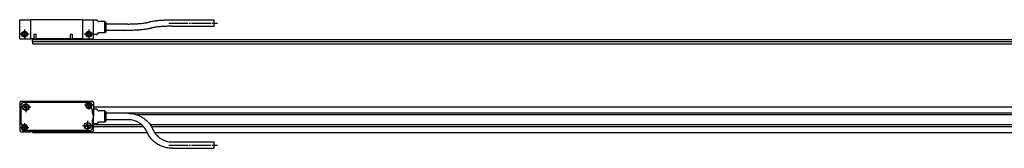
# Model space of a CAD drawing. Header units: millimetres. Extents: x -85 to 2608, y -72 to 348.
# Tile 6 of 7: x 649 to 1262, y 165 to 245. Entities that reach past the tile are written whole.
import ezdxf

# ---------------------------------------------------------------- set-up
doc = ezdxf.new("R2010")
doc.units = ezdxf.units.MM
doc.linetypes.add('DOT_CENTER', pattern=[14, 12, -1, 0, -1])
doc.layers.add('1', color=7, linetype='Continuous')

# ---------------------------------------------------------------- blocks, each defined once
blk = doc.blocks.new('Regla_64__8', base_point=(656.99, 225.26))
at = {"color": 7, "linetype": 'Continuous'}
for p, q in [((656.99, 232.41), (1556.49, 232.41)), ((656.99, 231.16), (656.99, 232.41)), ((656.99, 231.16), (1556.49, 231.16)), ((656.99, 231.06), (656.99, 231.16)), ((1556.49, 231.06), (656.99, 231.06)), ((656.99, 230.96), (656.99, 231.06)), ((656.99, 230.96), (656.99, 229.71)), ((1556.49, 230.96), (656.99, 230.96)), ((656.99, 229.71), (1556.49, 229.71))]:
    blk.add_line(p, q, dxfattribs=at)
blk = doc.blocks.new('CABEZA_REGLA_EXPOSED__9', base_point=(648.99, 232.76))
at = {"color": 7, "linetype": 'Continuous'}
for p, q in [((648.99, 232.76), (648.99, 244.76)), ((648.99, 244.76), (655.99, 244.76)), ((655.99, 232.76), (655.99, 244.76)), ((687.99, 244.76), (655.99, 244.76)), ((687.99, 244.76), (694.99, 244.76)), ((687.99, 244.76), (687.99, 232.76)), ((694.99, 244.56), (694.99, 244.76)), ((696.78, 244.56), (694.99, 244.56)), ((694.99, 235.56), (694.99, 244.56)), ((697.7, 243.86), (697.14, 244.42)), ((701.99, 243.56), (698.4, 243.56)), ((701.99, 236.56), (701.99, 243.56)), ((702.49, 243.06), (701.99, 243.56)), ((702.49, 243.06), (702.49, 237.06)), ((716.33, 242.06), (702.49, 242.06)), ((743.83, 244.68), (770.08, 244.68)), ((743.83, 240.68), (770.08, 240.68)), ((770.08, 240.7), (770.08, 244.68)), ((657.77, 235.76), (657.77, 232.76)), ((657.77, 235.76), (659.01, 235.76)), ((659.01, 235.76), (659.01, 232.76)), ((680.47, 235.76), (681.71, 235.76)), ((680.47, 235.76), (680.47, 232.76)), ((681.71, 235.76), (681.71, 232.76)), ((694.99, 232.76), (694.99, 235.56)), ((696.78, 235.56), (694.99, 235.56)), ((697.7, 236.27), (697.14, 235.71)), ((701.99, 236.56), (698.4, 236.56)), ((702.49, 237.06), (701.99, 236.56)), ((716.33, 238.06), (702.49, 238.06)), ((648.99, 232.76), (655.99, 232.76)), ((657.77, 232.76), (655.99, 232.76)), ((657.77, 232.76), (659.01, 232.76)), ((680.47, 232.76), (659.01, 232.76)), ((680.47, 232.76), (681.71, 232.76)), ((687.99, 232.76), (681.71, 232.76)), ((687.99, 232.76), (694.99, 232.76))]:
    blk.add_line(p, q, dxfattribs=at)
for centre, radius in [((651.99, 235.76), 1.85), ((651.99, 235.76), 1.6), ((651.99, 235.76), 1.25), ((691.99, 235.76), 1.85), ((691.99, 235.76), 1.6), ((691.99, 235.76), 1.25)]:
    blk.add_circle(centre, radius, dxfattribs=at)
for centre, radius, start, end in [((696.78, 244.06), 0.5, 45, 90), ((698.4, 244.56), 1, 225, 270), ((696.78, 236.06), 0.5, 270, 315), ((698.4, 235.56), 1, 90, 135)]:
    blk.add_arc(centre, radius, start, end, dxfattribs=at)
for points, knots in [([(716.33, 242.06), (716.83, 242.07), (718, 242.07), (719.96, 242.12), (722.26, 242.23), (724.42, 242.4), (726.21, 242.61), (727.46, 242.8), (728.37, 242.98), (728.99, 243.13), (729.31, 243.23), (729.45, 243.27)], [0, 0, 0, 0, 1.48769, 3.512666, 5.906097, 8.384028, 10.000024, 11.308732, 12.197421, 12.78054, 13.209703, 13.209703, 13.209703, 13.209703]), ([(730.71, 239.48), (730.51, 239.41), (730.06, 239.27), (729.26, 239.08), (728.17, 238.86), (726.75, 238.65), (724.82, 238.42), (722.36, 238.23), (719.43, 238.09), (717.38, 238.07), (716.33, 238.06)], [0, 0, 0, 0, 0.62921, 1.420102, 2.48505, 3.957263, 5.711348, 8.336658, 11.355609, 14.497427, 14.497427, 14.497427, 14.497427]), ([(729.45, 243.27), (729.65, 243.33), (730.1, 243.47), (730.91, 243.67), (732, 243.88), (733.52, 244.12), (735.46, 244.33), (737.4, 244.48), (739.35, 244.59), (741.4, 244.67), (742.96, 244.68), (743.83, 244.68)], [0, 0, 0, 0, 0.62921, 1.420102, 2.48505, 3.957263, 6.044379, 8.336662, 9.80845, 11.888369, 14.497563, 14.497563, 14.497563, 14.497563]), ([(743.83, 240.68), (742.83, 240.67), (740.86, 240.66), (738.17, 240.53), (735.85, 240.35), (734.15, 240.16), (732.8, 239.96), (731.88, 239.79), (731.17, 239.62), (730.85, 239.52), (730.71, 239.48)], [0, 0, 0, 0, 3.020094, 5.905976, 8.079292, 9.999908, 11.019115, 12.197284, 12.79445, 13.209566, 13.209566, 13.209566, 13.209566])]:
    blk.add_open_spline(points, degree=3, knots=knots, dxfattribs=at)
blk.add_open_spline([(770.08, 240.68), (770.08, 240.69), (770.08, 240.69), (770.08, 240.7), (770.08, 240.7)], degree=3, dxfattribs=at)
at = {"layer": '1', "color": 2, "linetype": 'DOT_CENTER'}
for p, q in [((741.83, 242.68), (772.08, 242.68)), ((654.84, 235.76), (649.14, 235.76)), ((651.99, 238.61), (651.99, 232.91)), ((694.84, 235.76), (689.14, 235.76)), ((691.99, 238.61), (691.99, 232.91))]:
    blk.add_line(p, q, dxfattribs=at)
at = {"layer": '1', "color": 30, "linetype": 'Continuous'}
for centre in [(651.99, 235.76), (691.99, 235.76)]:
    blk.add_arc(centre, 1.5, 175, 95, dxfattribs=at)
blk = doc.blocks.new('EXG_EXGA-1840__10', base_point=(648.99, 225.26))
for name, p in [('CABEZA_REGLA_EXPOSED__9', (648.99, 232.76)), ('Regla_64__8', (656.99, 225.26))]:
    blk.add_blockref(name, p)
blk = doc.blocks.new('Alzado2', base_point=(788, 235))
blk.add_blockref('EXG_EXGA-1840__10', (648.99, 225.26))
blk = doc.blocks.new('Regla_64__23', base_point=(656.99, 166.47))
at = {"color": 7, "linetype": 'Continuous'}
for p, q in [((694.99, 190.47), (1556.49, 190.47)), ((702.49, 186.77), (1556.49, 186.77)), ((2526.99, 185.47), (722.1, 185.47)), ((694.99, 179.47), (724.68, 179.47)), ((694.99, 178.17), (726.04, 178.17)), ((716.33, 182.47), (702.49, 182.47)), ((730.13, 179.47), (2526.99, 179.47)), ((730.98, 178.17), (1556.49, 178.17)), ((656.99, 175.17), (656.99, 174.47)), ((656.99, 174.47), (728.38, 174.47)), ((732.94, 174.47), (1556.49, 174.47))]:
    blk.add_line(p, q, dxfattribs=at)
blk = doc.blocks.new('CABEZA_REGLA_EXPOSED__24', base_point=(648.99, 164.64))
at = {"color": 7, "linetype": 'Continuous'}
for p, q in [((648.99, 192.97), (648.99, 175.97)), ((649.69, 191.37), (649.69, 180.6)), ((649.79, 191.37), (649.79, 180.6)), ((649.99, 193.97), (655.99, 193.97)), ((689.26, 193.37), (651.69, 193.37)), ((689.26, 193.27), (651.69, 193.27)), ((651.71, 189.82), (652.37, 190.44)), ((652.34, 191.35), (652.96, 190.69)), ((652.37, 190.44), (652.34, 191.35)), ((652.96, 190.69), (653.87, 190.73)), ((653.87, 190.73), (653.21, 190.1)), ((653.21, 190.1), (653.24, 189.19)), ((655.99, 193.77), (655.99, 193.97)), ((687.99, 193.77), (655.99, 193.77)), ((687.99, 193.97), (693.99, 193.97)), ((687.99, 193.97), (687.99, 193.77)), ((693.63, 189.69), (693.26, 190.06)), ((693.4, 190.06), (693.7, 189.76)), ((694.99, 192.97), (694.99, 188.97)), ((652.62, 189.85), (651.71, 189.82)), ((653.24, 189.19), (652.62, 189.85)), ((694.19, 186.99), (694.19, 188.34)), ((694.29, 187.02), (694.29, 188.34)), ((696.78, 188.97), (694.99, 188.97)), ((694.99, 188.97), (694.99, 184.47)), ((694.99, 179.97), (694.99, 184.47)), ((697.7, 188.26), (697.14, 188.82)), ((701.99, 187.97), (698.4, 187.97)), ((702.49, 187.47), (701.99, 187.97)), ((701.99, 184.47), (701.99, 187.97)), ((701.99, 180.97), (701.99, 184.47)), ((702.49, 187.47), (702.49, 184.47)), ((716.33, 186.47), (702.49, 186.47)), ((702.49, 184.47), (702.49, 181.47)), ((650.58, 178.88), (650.28, 179.18)), ((650.72, 178.88), (650.35, 179.26)), ((690.11, 178.22), (690.77, 178.84)), ((691.02, 178.25), (690.11, 178.22)), ((690.77, 178.84), (690.74, 179.75)), ((690.74, 179.75), (691.36, 179.09)), ((691.64, 177.59), (691.02, 178.25)), ((691.36, 179.09), (692.27, 179.13)), ((692.27, 179.13), (691.61, 178.5)), ((691.61, 178.5), (691.64, 177.59)), ((694.19, 177.57), (694.19, 181.95)), ((694.29, 177.57), (694.29, 181.92)), ((696.78, 179.97), (694.99, 179.97)), ((694.99, 175.97), (694.99, 179.97)), ((697.7, 180.68), (697.14, 180.12)), ((701.99, 180.97), (698.4, 180.97)), ((702.49, 181.47), (701.99, 180.97)), ((716.33, 182.47), (702.49, 182.47)), ((649.99, 174.97), (655.99, 174.97)), ((692.29, 175.67), (654.72, 175.67)), ((654.72, 175.57), (692.29, 175.57)), ((655.99, 174.97), (655.99, 175.17)), ((655.99, 175.17), (687.99, 175.17)), ((687.99, 175.17), (687.99, 174.97)), ((687.99, 174.97), (693.99, 174.97)), ((743.83, 168.64), (770.08, 168.64)), ((770.08, 164.64), (770.08, 168.64)), ((743.83, 164.64), (770.08, 164.64))]:
    blk.add_line(p, q, dxfattribs=at)
for centre, radius in [((652.79, 190.27), 2.1), ((652.79, 190.27), 1.9), ((691.99, 191.47), 1.75), ((691.99, 191.47), 1.25), ((651.99, 177.47), 1.75), ((651.99, 177.47), 1.25), ((691.19, 178.67), 2.1), ((691.19, 178.67), 1.9)]:
    blk.add_circle(centre, radius, dxfattribs=at)
for centre, radius, start, end in [((649.99, 192.97), 1, 90, 180), ((651.69, 191.37), 2, 90, 180), ((651.69, 191.37), 1.9, 90, 180), ((689.26, 191.37), 2, 49.05463, 90), ((689.26, 191.37), 1.9, 46.16913, 90), ((691.99, 191.47), 1.9, 138.02891, 311.98304), ((691.99, 191.47), 2, 315, 135.14341), ((693.99, 192.97), 1, 0, 90), ((692.29, 188.34), 1.9, 0, 45), ((692.29, 188.34), 2, 0, 45), ((689.99, 184.47), 4.9, 328.99728, 31.00272), ((689.99, 184.47), 5, 0, 30.68342), ((689.99, 184.47), 5, 329.31658, 0), ((696.78, 188.47), 0.5, 45, 90), ((698.4, 188.97), 1, 225, 270), ((651.69, 180.6), 2, 180, 225), ((651.69, 180.6), 1.9, 180, 225), ((651.99, 177.47), 2, 135, 315.14341), ((651.99, 177.47), 1.9, 318.02891, 131.98304), ((696.78, 180.47), 0.5, 270, 315), ((698.4, 179.97), 1, 90, 135), ((649.99, 175.97), 1, 180, 270), ((654.72, 177.57), 1.9, 226.16913, 270), ((654.72, 177.57), 2, 229.05463, 270), ((692.29, 177.57), 2, 270, 0), ((692.29, 177.57), 1.9, 270, 0), ((693.99, 175.97), 1, 270, 0)]:
    blk.add_arc(centre, radius, start, end, dxfattribs=at)
for points, knots in [([(716.33, 186.47), (717.05, 186.44), (718.69, 186.38), (721.02, 185.88), (723.44, 184.99), (725.61, 183.82), (727.66, 182.27), (729.37, 180.52), (730.84, 178.55), (731.55, 177.09), (731.91, 176.36)], [0, 0, 0, 0, 2.15213, 4.940557, 7.08707, 9.865012, 12.315601, 14.762893, 17.199012, 19.632164, 19.632164, 19.632164, 19.632164]), ([(728.25, 174.75), (727.94, 175.38), (727.39, 176.49), (726.21, 178.04), (724.94, 179.31), (723.43, 180.43), (721.85, 181.31), (720.08, 181.97), (718.23, 182.39), (716.96, 182.44), (716.33, 182.47)], [0, 0, 0, 0, 2.090968, 3.710921, 5.820382, 7.452727, 9.336879, 11.223599, 13.117235, 15.011838, 15.011838, 15.011838, 15.011838]), ([(743.83, 164.64), (743.12, 164.67), (741.47, 164.73), (739.04, 165.26), (736.63, 166.16), (734.47, 167.36), (732.51, 168.84), (730.72, 170.67), (729.27, 172.65), (728.56, 174.11), (728.25, 174.75)], [0, 0, 0, 0, 2.15213, 4.940557, 7.404167, 9.865227, 12.315816, 14.763108, 17.510386, 19.632171, 19.632171, 19.632171, 19.632171]), ([(731.91, 176.36), (732.22, 175.74), (732.77, 174.63), (733.86, 173.2), (735.1, 171.91), (736.59, 170.76), (738.31, 169.81), (740.08, 169.14), (741.94, 168.72), (743.2, 168.67), (743.83, 168.64)], [0, 0, 0, 0, 2.090968, 3.710921, 5.340052, 7.452731, 9.336883, 11.223603, 13.117239, 15.011842, 15.011842, 15.011842, 15.011842])]:
    blk.add_open_spline(points, degree=3, knots=knots, dxfattribs=at)
at = {"layer": '1', "color": 2, "linetype": 'DOT_CENTER'}
for p, q in [((655.89, 190.27), (649.69, 190.27)), ((652.79, 193.37), (652.79, 187.17)), ((694.74, 191.47), (689.24, 191.47)), ((691.99, 194.22), (691.99, 188.72)), ((651.99, 180.22), (651.99, 174.72)), ((694.29, 178.67), (688.09, 178.67)), ((691.19, 181.77), (691.19, 175.57)), ((654.74, 177.47), (649.24, 177.47)), ((741.83, 166.64), (772.08, 166.64))]:
    blk.add_line(p, q, dxfattribs=at)
at = {"layer": '1', "color": 30, "linetype": 'Continuous'}
for centre in [(691.99, 191.47), (651.99, 177.47)]:
    blk.add_arc(centre, 1.5, 175, 95, dxfattribs=at)
blk = doc.blocks.new('EXG_EXGA-1840__25', base_point=(648.99, 164.64))
for name, p in [('CABEZA_REGLA_EXPOSED__24', (648.99, 164.64)), ('Regla_64__23', (656.99, 166.47))]:
    blk.add_blockref(name, p)
blk = doc.blocks.new('Superior2', base_point=(788, 179.26))
blk.add_blockref('EXG_EXGA-1840__25', (648.99, 164.64))

msp = doc.modelspace()

# ---------------------------------------------------------------- block references
for name, p in [('Alzado2', (788, 235)), ('Superior2', (788, 179.26))]:
    msp.add_blockref(name, p)

doc.saveas('drawing.dxf')
